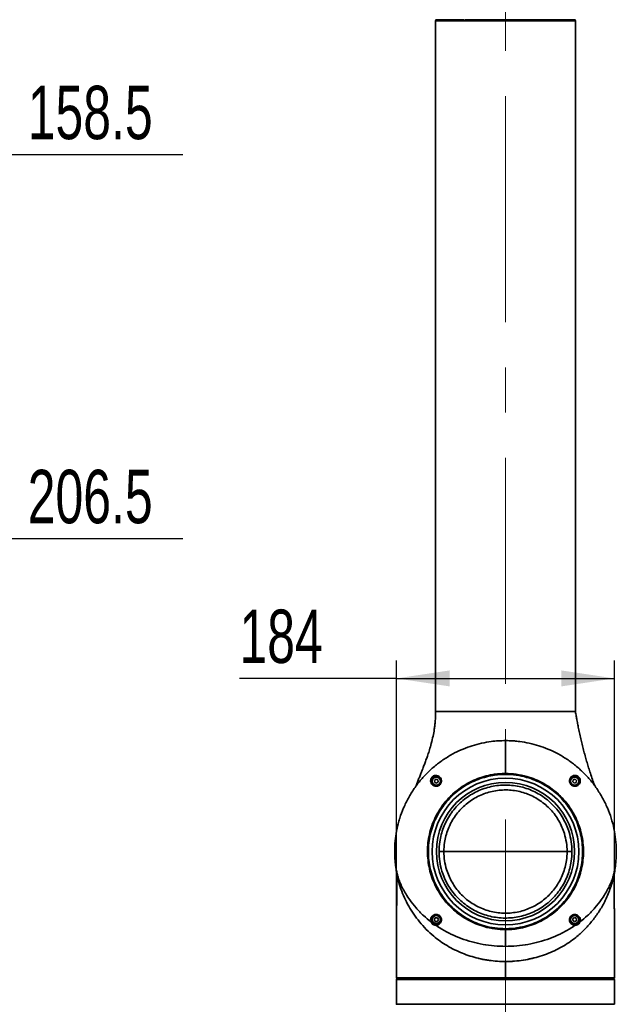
# Model space of a CAD drawing. Header units: millimetres. Extents: x 3 to 614, y 2 to 209.
# Tile 16 of 57: x 80 to 113, y 104 to 159. Entities that reach past the tile are written whole.
import ezdxf

# ---------------------------------------------------------------- set-up
doc = ezdxf.new("R2010")
doc.units = ezdxf.units.MM
doc.linetypes.add('CENTERX2', pattern=[20.32, 12.7, -2.54, 2.54, -2.54])
doc.layers.add('尺寸线', color=5, linetype='Continuous')
doc.styles.add('SLDTEXTSTYLE1', font='TXT', dxfattribs={"width": 0.7})
doc.dimstyles.new('SLDDIMSTYLE1', dxfattribs={"dimtxt": 3, "dimasz": 3, "dimexe": 0, "dimexo": 0.0625, "dimgap": 0.75, "dimtad": 2, "dimdec": 3, "dimlfac": 15, "dimrnd": 1e-09, "dimzin": 12, "dimdsep": 46, "dimtxsty": 'SLDTEXTSTYLE1', "dimsah": 1, "dimcen": 0.09, "dimadec": 0, "dimazin": 3, "dimtfac": 1, "dimtdec": 3, "dimtofl": 0, "dimtmove": 0, "dimatfit": 3, "dimfxl": 1, "dimfrac": 2, "dimtolj": 1, "dimtzin": 12, "dimarcsym": 0})

# ---------------------------------------------------------------- blocks, each defined once
blk = doc.blocks.new('_D_5')
at = {"layer": '尺寸线', "transparency": 16777216}
for p, q in [((58.981, 120.848), (58.981, 131.281)), ((58.981, 130.281), (72.748, 130.281)), ((72.748, 130.281), (88.832, 130.281))]:
    blk.add_line(p, q, dxfattribs=at)
for points in [[(58.981, 130.281), (61.981, 129.831), (61.981, 130.731)], [(72.748, 130.281), (69.748, 130.731), (69.748, 129.831)]]:
    blk.add_solid(points, dxfattribs=at)
at = {"layer": '尺寸线', "transparency": 16777216, "insert": (80.103, 134.148), "char_height": 3, "attachment_point": 1, "style": 'SLDTEXTSTYLE1'}
blk.add_mtext('206.5', dxfattribs=at)
blk = doc.blocks.new('_D_7')
at = {"layer": '尺寸线', "transparency": 16777216}
for p, q in [((62.181, 156.702), (62.181, 150.859)), ((62.181, 151.859), (72.748, 151.859)), ((72.748, 151.859), (88.832, 151.859))]:
    blk.add_line(p, q, dxfattribs=at)
for points in [[(62.181, 151.859), (65.181, 151.409), (65.181, 152.309)], [(72.748, 151.859), (69.748, 152.309), (69.748, 151.409)]]:
    blk.add_solid(points, dxfattribs=at)
at = {"layer": '尺寸线', "transparency": 16777216, "insert": (80.103, 155.726), "char_height": 3, "attachment_point": 1, "style": 'SLDTEXTSTYLE1'}
blk.add_mtext('158.5', dxfattribs=at)
blk = doc.blocks.new('_D_11')
at = {"layer": '尺寸线', "transparency": 16777216}
for p, q in [((100.836, 106.512), (100.836, 123.429)), ((113.103, 106.512), (113.103, 123.429)), ((100.836, 122.429), (92.009, 122.429)), ((100.836, 122.429), (113.103, 122.429))]:
    blk.add_line(p, q, dxfattribs=at)
for points in [[(100.836, 122.429), (103.836, 121.979), (103.836, 122.879)], [(113.103, 122.429), (110.103, 122.879), (110.103, 121.979)]]:
    blk.add_solid(points, dxfattribs=at)
at = {"layer": '尺寸线', "transparency": 16777216, "insert": (92.009, 126.296), "char_height": 3, "attachment_point": 1, "style": 'SLDTEXTSTYLE1'}
blk.add_mtext('184', dxfattribs=at)

msp = doc.modelspace()

# ---------------------------------------------------------------- linework, layer by layer
at = {"color": 7, "linetype": 'Continuous', "lineweight": 35}
for p, q in [((103.036446, 159.372057), (103.036446, 120.572057)), ((106.969779, 159.372057), (103.036446, 159.372057)), ((104.652805, 159.438724), (103.056446, 159.438724)), ((110.883112, 159.438724), (104.67477, 159.438724)), ((110.903112, 159.372057), (106.969779, 159.372057)), ((110.903112, 120.572057), (110.903112, 159.372057)), ((103.036446, 120.572057), (106.969779, 120.572057)), ((106.969779, 120.572057), (110.903112, 120.572057)), ((103.064311, 116.769886), (102.974216, 116.698954)), ((103.170787, 116.727327), (103.064311, 116.769886)), ((103.187168, 116.613836), (103.170787, 116.727327)), ((106.969779, 117.085878), (106.969779, 117.036538)), ((110.774255, 116.733786), (110.749538, 116.621815)), ((110.883584, 116.768366), (110.774255, 116.733786)), ((110.968195, 116.690975), (110.883584, 116.768366)), ((102.974216, 116.698954), (102.990597, 116.585463)), ((102.990597, 116.585463), (103.097073, 116.542905)), ((103.097073, 116.542905), (103.187168, 116.613836)), ((110.749538, 116.621815), (110.834149, 116.544424)), ((110.834149, 116.544424), (110.943477, 116.579004)), ((110.943477, 116.579004), (110.968195, 116.690975)), ((103.507862, 112.700641), (103.232879, 112.700641)), ((110.706679, 112.700641), (110.431697, 112.700641)), ((110.863765, 108.992782), (110.762102, 108.939744)), ((110.960529, 108.931259), (110.863765, 108.992782)), ((103.023359, 108.977525), (102.966025, 108.87822)), ((102.966025, 108.87822), (103.023359, 108.778916)), ((103.138025, 108.977525), (103.023359, 108.977525)), ((103.023359, 108.778916), (103.138025, 108.778916)), ((103.195359, 108.87822), (103.138025, 108.977525)), ((103.138025, 108.778916), (103.195359, 108.87822)), ((110.762102, 108.939744), (110.757204, 108.825182)), ((110.757204, 108.825182), (110.853968, 108.763658)), ((110.853968, 108.763658), (110.955631, 108.816697)), ((110.955631, 108.816697), (110.960529, 108.931259)), ((106.969779, 108.364496), (106.969779, 108.315156)), ((100.836446, 105.512057), (100.836446, 104.132057)), ((113.103112, 105.512057), (100.836446, 105.512057)), ((100.849779, 105.525391), (113.089779, 105.525391)), ((100.916446, 105.532057), (100.916446, 105.525391)), ((100.916446, 105.532057), (100.967355, 105.532057)), ((100.965287, 105.525391), (100.965287, 105.532057)), ((100.965287, 105.532057), (113.023112, 105.532057)), ((100.967355, 105.532057), (100.967355, 105.525391)), ((101.036446, 105.572057), (101.036446, 105.532057)), ((112.903112, 105.532057), (112.903112, 105.572057)), ((113.023112, 105.525391), (113.023112, 105.532057)), ((113.098093, 105.605413), (113.098262, 105.605413)), ((113.103112, 104.132057), (113.103112, 105.512057)), ((100.836446, 104.132057), (113.103112, 104.132057))]:
    msp.add_line(p, q, dxfattribs=at)
at = {"color": 7, "linetype": 'Continuous', "lineweight": 35, "flags": 128}
msp.add_lwpolyline([(106.969779, 105.602146), (106.969779, 105.596126), (106.969779, 105.590419), (106.969779, 105.585218), (106.969779, 105.5807), (106.969779, 105.577017), (106.969779, 105.574293), (106.969779, 105.572621), (106.969779, 105.572057)], dxfattribs=at)
at = {"color": 7, "linetype": 'Continuous', "lineweight": 35}
for centre, radius in [((106.969779, 112.700641), 4.124197), ((103.080692, 116.656395), 0.233333), ((103.080692, 116.656395), 0.226667), ((110.858866, 116.656395), 0.233333), ((110.858866, 116.656395), 0.226667), ((106.969779, 112.700641), 3.888699), ((103.080692, 108.87822), 0.233333), ((103.080692, 108.87822), 0.226667), ((110.858866, 108.87822), 0.233333), ((110.858866, 108.87822), 0.226667)]:
    msp.add_circle(centre, radius, dxfattribs=at)
for centre, radius, start, end in [((103.056446, 159.458724), 0.02, 180, 270), ((103.103112, 159.372057), 0.066667, 90, 180), ((110.836446, 159.372057), 0.066667, 0, 90), ((110.883112, 159.458724), 0.02, 270, 0), ((100.849779, 105.512057), 0.013333, 90, 180), ((100.870026, 105.605391), 0.033333, 180.799768, 270.0363977), ((113.06953, 105.605391), 0.033333, 269.9558735, 1.5383775), ((113.089779, 105.512057), 0.013333, 0, 90), ((100.849779, 104.132057), 0.013333, 180, 270), ((113.089779, 104.132057), 0.013333, 270, 360)]:
    msp.add_arc(centre, radius, start, end, dxfattribs=at)
for points, knots in [([(103.036446, 120.572057), (103.035928, 120.448923), (103.035002, 120.228815), (103.01287, 119.935577), (102.984685, 119.691229), (102.942643, 119.413514), (102.874782, 119.070588), (102.780031, 118.696139), (102.678772, 118.357142), (102.585514, 118.076084), (102.497046, 117.827354), (102.408855, 117.591314), (102.325722, 117.376589), (102.244512, 117.170377), (102.165816, 116.97156), (102.083397, 116.761541), (102.009239, 116.566756), (101.958026, 116.430991), (101.934697, 116.370868), (101.929328, 116.357029)], [0, 0, 0, 0, 0.078088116, 0.139586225, 0.186876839, 0.235583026, 0.321078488, 0.415230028, 0.492863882, 0.559161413, 0.616483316, 0.673741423, 0.734400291, 0.779525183, 0.830626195, 0.887445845, 0.942925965, 0.98686287, 1, 1, 1, 1]), ([(112.006709, 116.361615), (112.005627, 116.364287), (111.986763, 116.410883), (111.927195, 116.566967), (111.83017, 116.833872), (111.72004, 117.162134), (111.618981, 117.483473), (111.530974, 117.779626), (111.445921, 118.079476), (111.360458, 118.400707), (111.279698, 118.72325), (111.203119, 119.046126), (111.131404, 119.367684), (111.076583, 119.629934), (111.037836, 119.824408), (111.011737, 119.959177), (110.982115, 120.116967), (110.944866, 120.322762), (110.918238, 120.481751), (110.903112, 120.572057)], [0, 0, 0, 0, 0.002907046, 0.050702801, 0.145151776, 0.236974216, 0.310538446, 0.384561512, 0.45847322, 0.530240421, 0.601426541, 0.670546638, 0.742524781, 0.811700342, 0.841013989, 0.868179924, 0.898539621, 0.942370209, 1, 1, 1, 1]), ([(106.969779, 118.933737), (106.835358, 118.9312), (106.566515, 118.926126), (106.117521, 118.881018), (105.626209, 118.794867), (105.100293, 118.653703), (104.592136, 118.470095), (104.079888, 118.233662), (103.572644, 117.937741), (103.078707, 117.58087), (102.626981, 117.18404), (102.209002, 116.739757), (101.83255, 116.248242), (101.502074, 115.712609), (101.229172, 115.153097), (101.082102, 114.75645), (101.003747, 114.504966), (100.932909, 114.265572), (100.835684, 113.852009), (100.758181, 113.294759), (100.727372, 112.735872), (100.749256, 112.36363), (100.760189, 112.17765)], [0, 0, 0, 0, 0.036132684, 0.072265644, 0.121363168, 0.170697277, 0.220050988, 0.269175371, 0.326509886, 0.384136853, 0.441805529, 0.499197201, 0.561732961, 0.624545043, 0.687389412, 0.749969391, 0.753618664, 0.76821646, 0.826651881, 0.884404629, 0.942246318, 1, 1, 1, 1]), ([(106.969779, 118.933737), (106.969779, 118.933717), (106.969779, 118.93368), (106.969779, 118.933593), (106.969779, 118.933484), (106.969779, 118.933347), (106.969779, 118.93318), (106.969779, 118.93297), (106.969779, 118.932706), (106.969779, 118.932368), (106.969779, 118.93197), (106.969779, 118.93145), (106.969779, 118.930753), (106.969779, 118.929729), (106.969779, 118.928466), (106.969779, 118.927043), (106.969779, 118.925047), (106.969779, 118.922084), (106.969779, 118.917772), (106.969779, 118.907618), (106.969779, 118.882423), (106.969779, 118.824517), (106.969779, 118.753774), (106.969779, 118.679714), (106.969779, 118.572408), (106.969779, 118.428653), (106.969779, 118.249218), (106.969779, 118.037321), (106.969779, 117.773367), (106.969779, 117.451743), (106.969779, 117.213721), (106.969779, 117.085878)], [0, 0, 0, 0, 0.074270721, 0.140791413, 0.200061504, 0.252580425, 0.298847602, 0.339362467, 0.380406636, 0.414971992, 0.443876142, 0.467936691, 0.496632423, 0.519068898, 0.537972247, 0.555606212, 0.572484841, 0.588708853, 0.604379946, 0.619601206, 0.665686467, 0.711775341, 0.739337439, 0.7684169, 0.798777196, 0.830615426, 0.857456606, 0.886655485, 0.919308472, 0.956660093, 1, 1, 1, 1]), ([(113.179369, 112.177651), (113.190702, 112.378609), (113.213407, 112.781249), (113.172844, 113.38598), (113.078338, 113.985605), (112.924274, 114.576047), (112.710415, 115.153073), (112.437476, 115.712617), (112.10701, 116.248242), (111.730555, 116.739759), (111.312577, 117.18404), (110.86085, 117.580871), (110.366914, 117.93774), (109.859669, 118.233666), (109.347423, 118.470084), (108.839259, 118.653747), (108.313367, 118.794704), (107.947991, 118.859282), (107.737478, 118.886341), (107.611805, 118.901523), (107.350384, 118.926469), (107.111724, 118.931026), (106.969779, 118.933737)], [0, 0, 0, 0, 0.062393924, 0.125013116, 0.187626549, 0.250012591, 0.312593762, 0.37543933, 0.438252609, 0.500789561, 0.558182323, 0.615852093, 0.673480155, 0.730815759, 0.779941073, 0.829295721, 0.878630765, 0.927729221, 0.929353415, 0.935850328, 0.961846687, 1, 1, 1, 1]), ([(106.969779, 108.315156), (106.766882, 108.323411), (106.361088, 108.339921), (105.801788, 108.462126), (105.298797, 108.636261), (104.853301, 108.849711), (104.434135, 109.110933), (104.047768, 109.418681), (103.697953, 109.767296), (103.388905, 110.152609), (103.126178, 110.57088), (102.911478, 111.015639), (102.747391, 111.481527), (102.637925, 111.963184), (102.582545, 112.453938), (102.58192, 112.947877), (102.638055, 113.438616), (102.74824, 113.920037), (102.911146, 114.386339), (103.126555, 114.830833), (103.389881, 115.248644), (103.697953, 115.634737), (104.048348, 115.982874), (104.435129, 116.289966), (104.853632, 116.552337), (105.299515, 116.764807), (105.766126, 116.926783), (106.205369, 117.025447), (106.607976, 117.077183), (106.849178, 117.082979), (106.969779, 117.085878)], [0, 0, 0, 0, 0.04417627, 0.08835254, 0.124110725, 0.159982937, 0.195741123, 0.231499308, 0.26737152, 0.303129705, 0.338887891, 0.374760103, 0.410518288, 0.446276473, 0.482148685, 0.517906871, 0.553665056, 0.589537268, 0.625295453, 0.661053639, 0.696925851, 0.732684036, 0.768442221, 0.804314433, 0.840072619, 0.875830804, 0.911703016, 0.947461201, 0.973730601, 1, 1, 1, 1]), ([(106.969779, 117.036538), (106.850535, 117.033672), (106.612046, 117.027941), (106.213969, 116.976787), (105.779668, 116.879233), (105.318307, 116.71908), (104.877441, 116.509), (104.463646, 116.249581), (104.081217, 115.945945), (103.734764, 115.601724), (103.430159, 115.219975), (103.169795, 114.806865), (102.95681, 114.367372), (102.795736, 113.906316), (102.686791, 113.430312), (102.631288, 112.945094), (102.631906, 112.456712), (102.686663, 111.971479), (102.794897, 111.495242), (102.957138, 111.034596), (103.169422, 110.59484), (103.429193, 110.181276), (103.734765, 109.800298), (104.080644, 109.455605), (104.462664, 109.151319), (104.877114, 108.893037), (105.317597, 108.681988), (105.814929, 108.509813), (106.367936, 108.388982), (106.769165, 108.372658), (106.969779, 108.364496)], [0, 0, 0, 0, 0.0262693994, 0.0525387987, 0.088296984, 0.1241691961, 0.1599273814, 0.1956855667, 0.2315577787, 0.267315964, 0.3030741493, 0.3389463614, 0.3747045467, 0.410462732, 0.446334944, 0.4820931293, 0.5178513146, 0.5537235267, 0.589481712, 0.6252398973, 0.6611121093, 0.6968702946, 0.7326284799, 0.768500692, 0.8042588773, 0.8400170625, 0.8758892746, 0.9116474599, 0.95582373, 1, 1, 1, 1]), ([(103.180461, 116.389968), (103.152963, 116.381769), (103.095462, 116.364626), (103.005562, 116.371689), (102.907544, 116.407421), (102.812762, 116.489649), (102.759343, 116.606786), (102.757376, 116.715624), (102.783055, 116.798965), (102.814211, 116.853691), (102.854308, 116.898047), (102.891888, 116.927493), (102.950234, 116.960292), (103.043654, 116.984305), (103.163585, 116.969118), (103.275743, 116.9007), (103.346882, 116.797305), (103.372883, 116.692016), (103.363878, 116.59007), (103.323701, 116.500247), (103.258982, 116.428776), (103.206198, 116.402688), (103.180461, 116.389968)], [0, 0, 0, 0, 0.037658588, 0.078746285, 0.126033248, 0.197635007, 0.290124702, 0.366047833, 0.398990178, 0.432132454, 0.452915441, 0.473710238, 0.492841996, 0.546281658, 0.631475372, 0.721144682, 0.78618288, 0.838086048, 0.881417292, 0.924670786, 0.96327055, 1, 1, 1, 1]), ([(103.18023, 116.409002), (103.202929, 116.420318), (103.2479, 116.442736), (103.284797, 116.482846), (103.317266, 116.529474), (103.343011, 116.586631), (103.351521, 116.676151), (103.329264, 116.768461), (103.267336, 116.858355), (103.169666, 116.916867), (103.065384, 116.929191), (102.983309, 116.907883), (102.931436, 116.878582), (102.898018, 116.852371), (102.864711, 116.815543), (102.846809, 116.785771), (102.830265, 116.750465), (102.811537, 116.690872), (102.812736, 116.596226), (102.858041, 116.494232), (102.940281, 116.422553), (103.026114, 116.391735), (103.105039, 116.386053), (103.155975, 116.401599), (103.18023, 116.409002)], [0, 0, 0, 0, 0.035686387, 0.070699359, 0.073172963, 0.115266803, 0.157758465, 0.209208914, 0.274516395, 0.365698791, 0.452726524, 0.506618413, 0.525502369, 0.545722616, 0.565870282, 0.593336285, 0.598660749, 0.631863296, 0.709337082, 0.803596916, 0.87572226, 0.922762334, 0.963220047, 1, 1, 1, 1]), ([(106.969779, 117.085878), (107.172676, 117.077623), (107.57847, 117.061113), (108.137771, 116.938907), (108.640761, 116.764773), (109.086257, 116.551323), (109.505423, 116.290101), (109.89179, 115.982353), (110.241605, 115.633738), (110.550653, 115.248424), (110.81338, 114.830154), (111.02808, 114.385395), (111.192167, 113.919507), (111.301633, 113.43785), (111.357013, 112.947096), (111.357638, 112.453157), (111.301503, 111.962418), (111.191318, 111.480997), (111.028412, 111.014695), (110.813004, 110.5702), (110.549677, 110.15239), (110.241605, 109.766297), (109.89121, 109.418159), (109.504429, 109.111068), (109.085926, 108.848697), (108.640043, 108.636227), (108.173433, 108.474251), (107.734189, 108.375587), (107.331583, 108.323851), (107.09038, 108.318054), (106.969779, 108.315156)], [0, 0, 0, 0, 0.04417627, 0.08835254, 0.124110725, 0.159982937, 0.195741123, 0.231499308, 0.26737152, 0.303129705, 0.338887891, 0.374760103, 0.410518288, 0.446276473, 0.482148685, 0.517906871, 0.553665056, 0.589537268, 0.625295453, 0.661053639, 0.696925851, 0.732684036, 0.768442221, 0.804314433, 0.840072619, 0.875830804, 0.911703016, 0.947461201, 0.973730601, 1, 1, 1, 1]), ([(106.969779, 108.364496), (107.089023, 108.367361), (107.327512, 108.373093), (107.725589, 108.424247), (108.15989, 108.5218), (108.621251, 108.681954), (109.062117, 108.892034), (109.475912, 109.151453), (109.858341, 109.455089), (110.204794, 109.79931), (110.5094, 110.181059), (110.769763, 110.594169), (110.982748, 111.033662), (111.143822, 111.494718), (111.252767, 111.970722), (111.30827, 112.45594), (111.307652, 112.944322), (111.252896, 113.429554), (111.144661, 113.905792), (110.98242, 114.366438), (110.770136, 114.806193), (110.510365, 115.219758), (110.204794, 115.600736), (109.858915, 115.945429), (109.476895, 116.249714), (109.062445, 116.507997), (108.621961, 116.719046), (108.12463, 116.891221), (107.571622, 117.012052), (107.170393, 117.028376), (106.969779, 117.036538)], [0, 0, 0, 0, 0.0262693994, 0.0525387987, 0.088296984, 0.1241691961, 0.1599273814, 0.1956855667, 0.2315577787, 0.267315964, 0.3030741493, 0.3389463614, 0.3747045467, 0.410462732, 0.446334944, 0.4820931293, 0.5178513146, 0.5537235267, 0.589481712, 0.6252398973, 0.6611121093, 0.6968702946, 0.7326284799, 0.768500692, 0.8042588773, 0.8400170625, 0.8758892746, 0.9116474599, 0.95582373, 1, 1, 1, 1]), ([(110.833211, 116.973416), (110.870368, 116.975803), (110.92341, 116.979211), (111.000125, 116.954248), (111.050861, 116.926334), (111.094268, 116.8893), (111.129726, 116.846557), (111.16305, 116.785436), (111.186186, 116.690198), (111.17072, 116.571087), (111.100046, 116.458326), (110.999354, 116.391521), (110.902453, 116.36638), (110.80858, 116.369837), (110.716841, 116.40446), (110.643103, 116.465459), (110.594276, 116.54132), (110.569971, 116.625715), (110.570557, 116.714963), (110.601012, 116.813874), (110.676293, 116.911816), (110.763273, 116.959767), (110.821574, 116.971145), (110.833211, 116.973416)], [0, 0, 0, 0, 0.069280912, 0.098899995, 0.128642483, 0.149496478, 0.170370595, 0.198942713, 0.247677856, 0.334640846, 0.425626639, 0.489049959, 0.531380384, 0.574439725, 0.617417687, 0.656448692, 0.693224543, 0.73062573, 0.771122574, 0.817425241, 0.886908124, 0.977426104, 1, 1, 1, 1]), ([(110.819777, 116.920181), (110.809582, 116.918286), (110.759203, 116.908919), (110.712043, 116.883288), (110.654513, 116.831025), (110.617471, 116.782781), (110.591299, 116.696222), (110.591341, 116.617786), (110.613285, 116.543359), (110.656804, 116.476205), (110.722231, 116.421946), (110.8033, 116.390874), (110.88579, 116.387261), (110.970723, 116.408757), (111.058478, 116.466951), (111.118932, 116.565135), (111.131516, 116.66873), (111.110877, 116.752254), (111.081258, 116.806414), (111.0496, 116.844558), (111.010795, 116.87767), (110.965979, 116.902381), (110.898446, 116.924668), (110.852258, 116.922034), (110.819777, 116.920181)], [0, 0, 0, 0, 0.023073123, 0.114023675, 0.115262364, 0.185160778, 0.231163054, 0.270996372, 0.307498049, 0.343218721, 0.38109375, 0.422953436, 0.465226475, 0.507190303, 0.570808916, 0.663273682, 0.752130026, 0.801405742, 0.829679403, 0.849963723, 0.870193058, 0.899550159, 0.929358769, 1, 1, 1, 1]), ([(103.232879, 112.700641), (103.240327, 112.881905), (103.253528, 113.203162), (103.349877, 113.655853), (103.479169, 114.056101), (103.65303, 114.439506), (103.869537, 114.80042), (104.124758, 115.135048), (104.415531, 115.439361), (104.739351, 115.708246), (105.090935, 115.939537), (105.46605, 116.130446), (105.860616, 116.276988), (106.26894, 116.378864), (106.686101, 116.434847), (107.106932, 116.442524), (107.52596, 116.4035), (107.938136, 116.318244), (108.337785, 116.186191), (108.720274, 116.010666), (109.080995, 115.793784), (109.414406, 115.536889), (109.71723, 115.244653), (109.985844, 114.920595), (110.215363, 114.567823), (110.404626, 114.191815), (110.565516, 113.754824), (110.682467, 113.25575), (110.698608, 112.885677), (110.706679, 112.700641)], [0, 0, 0, 0, 0.046301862, 0.082061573, 0.117935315, 0.153695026, 0.189454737, 0.22532848, 0.261088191, 0.296847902, 0.332721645, 0.368481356, 0.404241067, 0.44011481, 0.475874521, 0.511634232, 0.547507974, 0.583267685, 0.619027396, 0.654901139, 0.69066085, 0.726420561, 0.762294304, 0.798054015, 0.833813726, 0.869687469, 0.90544718, 0.95272359, 1, 1, 1, 1]), ([(110.431697, 112.700641), (110.431697, 112.700642), (110.431696, 112.871927), (110.405758, 113.214968), (110.30161, 113.677239), (110.151707, 114.082089), (109.976578, 114.430424), (109.763893, 114.757238), (109.51506, 115.05745), (109.234516, 115.328182), (108.92564, 115.566173), (108.591463, 115.767096), (108.237119, 115.929705), (107.866878, 116.05204), (107.485033, 116.131022), (107.09684, 116.167175), (106.706976, 116.160063), (106.320512, 116.1082), (105.942235, 116.01382), (105.576703, 115.878061), (105.229191, 115.7012), (104.903478, 115.486929), (104.603488, 115.23783), (104.334108, 114.955911), (104.097681, 114.645906), (103.897053, 114.311549), (103.736184, 113.956362), (103.615665, 113.585549), (103.529437, 113.166246), (103.507862, 112.868396), (103.507862, 112.700642), (103.507862, 112.700641)], [0, 0, 0, 0, 0.000000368, 0.047276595, 0.094552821, 0.130312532, 0.166186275, 0.201945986, 0.237705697, 0.273579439, 0.30933915, 0.345098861, 0.380972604, 0.416732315, 0.452492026, 0.488365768, 0.524125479, 0.55988519, 0.595758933, 0.631518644, 0.667278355, 0.703152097, 0.738911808, 0.774671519, 0.810545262, 0.846304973, 0.882064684, 0.917938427, 0.953698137, 0.999999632, 1, 1, 1, 1]), ([(110.706679, 112.700641), (110.699231, 112.519377), (110.686031, 112.19812), (110.589681, 111.745429), (110.46039, 111.345182), (110.286529, 110.961777), (110.070022, 110.600863), (109.8148, 110.266234), (109.524027, 109.961921), (109.200208, 109.693036), (108.848623, 109.461745), (108.473509, 109.270836), (108.078942, 109.124294), (107.670618, 109.022418), (107.253457, 108.966435), (106.832626, 108.958758), (106.413598, 108.997782), (106.001423, 109.083038), (105.601773, 109.215091), (105.219284, 109.390616), (104.858564, 109.607498), (104.525152, 109.864393), (104.222328, 110.156629), (103.953714, 110.480687), (103.724195, 110.833459), (103.534933, 111.209468), (103.374042, 111.646459), (103.257092, 112.145532), (103.24095, 112.515605), (103.232879, 112.700641)], [0, 0, 0, 0, 0.046301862, 0.082061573, 0.117935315, 0.153695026, 0.189454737, 0.22532848, 0.261088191, 0.296847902, 0.332721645, 0.368481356, 0.404241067, 0.44011481, 0.475874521, 0.511634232, 0.547507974, 0.583267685, 0.619027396, 0.654901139, 0.69066085, 0.726420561, 0.762294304, 0.798054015, 0.833813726, 0.869687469, 0.90544718, 0.95272359, 1, 1, 1, 1]), ([(103.507862, 112.700641), (103.507862, 112.70064), (103.507862, 112.529355), (103.5338, 112.186314), (103.637948, 111.724043), (103.787851, 111.319194), (103.962981, 110.970858), (104.175665, 110.644044), (104.424498, 110.343832), (104.705042, 110.0731), (105.013919, 109.835109), (105.348095, 109.634186), (105.702439, 109.471578), (106.07268, 109.349242), (106.454525, 109.27026), (106.842719, 109.234107), (107.232582, 109.24122), (107.619046, 109.293083), (107.997323, 109.387462), (108.362856, 109.523221), (108.710367, 109.700082), (109.03608, 109.914353), (109.33607, 110.163452), (109.60545, 110.445372), (109.841877, 110.755376), (110.042505, 111.089733), (110.203374, 111.44492), (110.323893, 111.815734), (110.410121, 112.235036), (110.431696, 112.532887), (110.431697, 112.70064), (110.431697, 112.700641)], [0, 0, 0, 0, 0.000000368, 0.047276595, 0.094552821, 0.130312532, 0.166186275, 0.201945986, 0.237705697, 0.273579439, 0.30933915, 0.345098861, 0.380972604, 0.416732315, 0.452492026, 0.488365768, 0.524125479, 0.55988519, 0.595758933, 0.631518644, 0.667278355, 0.703152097, 0.738911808, 0.774671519, 0.810545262, 0.846304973, 0.882064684, 0.917938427, 0.953698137, 0.999999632, 1, 1, 1, 1]), ([(103.507862, 112.700641), (103.839423, 112.700641), (104.4954, 112.700641), (105.404327, 112.700641), (106.226934, 112.700641), (106.723857, 112.700641), (106.969779, 112.700641)], [0, 0, 0, 0, 0.288335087, 0.570456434, 0.787423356, 1, 1, 1, 1]), ([(106.969779, 112.700641), (107.283661, 112.700641), (107.919538, 112.700641), (108.812579, 112.700641), (109.652917, 112.700641), (110.170661, 112.700641), (110.431697, 112.700641)], [0, 0, 0, 0, 0.271318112, 0.549649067, 0.772943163, 1, 1, 1, 1]), ([(100.760189, 112.177649), (100.766702, 112.110951), (100.779729, 111.977549), (100.817744, 111.721326), (100.874297, 111.453592), (100.949716, 111.193015), (101.058057, 110.909501), (101.200882, 110.610133), (101.375922, 110.302048), (101.612357, 109.938595), (101.93199, 109.529545), (102.336124, 109.109789), (102.63884, 108.865253), (102.781604, 108.749929)], [0, 0, 0, 0, 0.111154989, 0.222318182, 0.297559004, 0.372773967, 0.448001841, 0.523233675, 0.598463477, 0.673711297, 0.786521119, 0.89932171, 1, 1, 1, 1]), ([(100.801441, 111.849555), (100.811643, 111.758347), (100.840553, 111.49988), (100.937695, 111.079824), (101.087188, 110.588582), (101.279835, 110.104438), (101.516642, 109.630645), (101.806817, 109.179204), (102.138974, 108.744195), (102.507361, 108.325442), (102.895824, 107.963554), (103.289877, 107.660633), (103.680792, 107.406898), (104.099136, 107.180617), (104.535682, 106.986472), (104.98249, 106.826328), (105.440038, 106.698273), (105.91261, 106.602461), (106.394188, 106.54142), (106.87814, 106.516527), (107.362557, 106.527676), (107.846879, 106.575389), (108.331164, 106.659694), (108.810051, 106.780687), (109.275445, 106.936311), (109.719807, 107.123187), (110.144905, 107.340961), (110.550891, 107.591728), (110.978102, 107.906899), (111.405585, 108.295692), (111.822499, 108.767675), (112.199984, 109.272763), (112.450082, 109.686953), (112.624931, 110.040832), (112.749167, 110.325203), (112.879278, 110.677687), (112.99011, 111.040621), (113.077481, 111.414822), (113.130928, 111.721529), (113.149687, 111.904025), (113.155316, 111.958783)], [0, 0, 0, 0, 0.016490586, 0.046730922, 0.076973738, 0.107914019, 0.138844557, 0.169837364, 0.200850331, 0.232717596, 0.264570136, 0.289710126, 0.314850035, 0.340715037, 0.366580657, 0.39132617, 0.416071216, 0.441502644, 0.466932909, 0.491879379, 0.517011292, 0.542404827, 0.567799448, 0.593957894, 0.620117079, 0.645529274, 0.670941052, 0.697093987, 0.72324664, 0.758412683, 0.793599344, 0.830154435, 0.866678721, 0.877608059, 0.899472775, 0.921400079, 0.944210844, 0.967019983, 0.990104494, 1, 1, 1, 1]), ([(111.157954, 108.749928), (111.300679, 108.86522), (111.603396, 109.109753), (112.00754, 109.529507), (112.327181, 109.938571), (112.563609, 110.302002), (112.738648, 110.610076), (112.881475, 110.909439), (112.989827, 111.192969), (113.065251, 111.453549), (113.121809, 111.721295), (113.159828, 111.977532), (113.172855, 112.110941), (113.179369, 112.17765)], [0, 0, 0, 0, 0.100650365, 0.213478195, 0.326289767, 0.401518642, 0.476749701, 0.551990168, 0.627202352, 0.702434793, 0.77767079, 0.888827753, 1, 1, 1, 1]), ([(100.853361, 111.495447), (100.853432, 111.482513), (100.853925, 111.392427), (100.854246, 111.211652), (100.854419, 110.883638), (100.853555, 110.48188), (100.85211, 110.085955), (100.850756, 109.771047), (100.849675, 109.53426), (100.848653, 109.316787), (100.847711, 109.118125), (100.846751, 108.91507), (100.84577, 108.704683), (100.844694, 108.467956), (100.843552, 108.206525), (100.842289, 107.899403), (100.840947, 107.542199), (100.839586, 107.129798), (100.838309, 106.656288), (100.837242, 106.141404), (100.836889, 105.783605), (100.836713, 105.605419)], [0, 0, 0, 0, 0.006593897, 0.045927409, 0.092100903, 0.173707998, 0.25056614, 0.293753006, 0.334091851, 0.371162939, 0.404512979, 0.435271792, 0.474583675, 0.511667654, 0.555841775, 0.607735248, 0.66808963, 0.737769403, 0.817773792, 0.9092498, 1, 1, 1, 1]), ([(113.102843, 105.605419), (113.102657, 105.792116), (113.102286, 106.165196), (113.101149, 106.700198), (113.099796, 107.18851), (113.098368, 107.610735), (113.096975, 107.973511), (113.095681, 108.282532), (113.094529, 108.542641), (113.093466, 108.774205), (113.092487, 108.982917), (113.091497, 109.191997), (113.090481, 109.406511), (113.089378, 109.643531), (113.088232, 109.900687), (113.087112, 110.175532), (113.086119, 110.465311), (113.085384, 110.766492), (113.085162, 111.067221), (113.085389, 111.309019), (113.086013, 111.447471), (113.086201, 111.489364)], [0, 0, 0, 0, 0.095182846, 0.190205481, 0.272758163, 0.344138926, 0.405470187, 0.457714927, 0.501691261, 0.538085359, 0.575777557, 0.608103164, 0.644683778, 0.685143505, 0.728943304, 0.775789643, 0.825269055, 0.876687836, 0.929355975, 0.978624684, 1, 1, 1, 1]), ([(102.781603, 108.749937), (102.776682, 108.76496), (102.758834, 108.819448), (102.759928, 108.910687), (102.799911, 109.023519), (102.883399, 109.114502), (102.987858, 109.160666), (103.081374, 109.170846), (103.169988, 109.155791), (103.255205, 109.110416), (103.320496, 109.04144), (103.36034, 108.958671), (103.373893, 108.868625), (103.360138, 108.77638), (103.317038, 108.687713), (103.242002, 108.610834), (103.163863, 108.574056), (103.094851, 108.559901), (103.062976, 108.559876), (103.044136, 108.559862)], [0, 0, 0, 0, 0.029675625, 0.107633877, 0.1901408, 0.290949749, 0.360283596, 0.405457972, 0.458045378, 0.510511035, 0.560117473, 0.608539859, 0.658517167, 0.71268536, 0.77406446, 0.846243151, 0.932625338, 0.960177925, 1, 1, 1, 1]), ([(103.064156, 108.612067), (103.080691, 108.61193), (103.108683, 108.611699), (103.173713, 108.624437), (103.241472, 108.657783), (103.304837, 108.726619), (103.339745, 108.799041), (103.351291, 108.880034), (103.338808, 108.959395), (103.303193, 109.032576), (103.245219, 109.09379), (103.169838, 109.13431), (103.091802, 109.148094), (103.009635, 109.13972), (102.918137, 109.099609), (102.846112, 109.020386), (102.812281, 108.9221), (102.811837, 108.842438), (102.828025, 108.794048), (102.832453, 108.78081)], [0, 0, 0, 0, 0.040435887, 0.06845058, 0.168350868, 0.228801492, 0.290078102, 0.343693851, 0.392829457, 0.440233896, 0.488721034, 0.540072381, 0.591771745, 0.636461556, 0.705637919, 0.807379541, 0.891231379, 0.970243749, 1, 1, 1, 1]), ([(110.895423, 108.559862), (110.889608, 108.559663), (110.844087, 108.558107), (110.75653, 108.576448), (110.65531, 108.64395), (110.5891, 108.745166), (110.564141, 108.85384), (110.577847, 108.96085), (110.626585, 109.052897), (110.696595, 109.118688), (110.777989, 109.157611), (110.836074, 109.166646), (110.895857, 109.16757), (110.962022, 109.15757), (111.050871, 109.11398), (111.127982, 109.037948), (111.178098, 108.929108), (111.183613, 108.827031), (111.162388, 108.763256), (111.157955, 108.749936)], [0, 0, 0, 0, 0.012220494, 0.095654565, 0.19363168, 0.269054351, 0.331720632, 0.394306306, 0.448661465, 0.498185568, 0.546656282, 0.594451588, 0.596882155, 0.651458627, 0.713471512, 0.786540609, 0.873972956, 0.973677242, 1, 1, 1, 1]), ([(111.107104, 108.780809), (111.111092, 108.792545), (111.130362, 108.849265), (111.126055, 108.938154), (111.083382, 109.033029), (111.016557, 109.099258), (110.937953, 109.137513), (110.856432, 109.148865), (110.77715, 109.135953), (110.705166, 109.101154), (110.643065, 109.042719), (110.599524, 108.961234), (110.586845, 108.86689), (110.608184, 108.771583), (110.665801, 108.683366), (110.753943, 108.625428), (110.830264, 108.610117), (110.870299, 108.611847), (110.875403, 108.612067)], [0, 0, 0, 0, 0.0263797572, 0.1274874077, 0.2162600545, 0.2899183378, 0.3518623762, 0.4082763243, 0.4552754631, 0.5027344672, 0.5511396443, 0.6043308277, 0.6658821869, 0.7280317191, 0.8036008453, 0.9027893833, 0.9876059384, 1, 1, 1, 1]), ([(103.044126, 108.559862), (103.044125, 108.559862), (103.015308, 108.561366), (102.965772, 108.57063), (102.898113, 108.603953), (102.847365, 108.644908), (102.807022, 108.694758), (102.78891, 108.730949), (102.781607, 108.749925), (102.781607, 108.749926)], [0, 0, 0, 0, 0.000010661, 0.297922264, 0.492660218, 0.653880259, 0.815380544, 0.999989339, 1, 1, 1, 1]), ([(102.832453, 108.78081), (102.840141, 108.763998), (102.854469, 108.732664), (102.891056, 108.688139), (102.936038, 108.65178), (102.996095, 108.621401), (103.038406, 108.615598), (103.064155, 108.612067)], [0, 0, 0, 0, 0.184259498, 0.343412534, 0.502434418, 0.697206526, 1, 1, 1, 1]), ([(103.04413, 108.559859), (103.145894, 108.492726), (103.421236, 108.311083), (103.900173, 108.055251), (104.481635, 107.808182), (105.085448, 107.615155), (105.704922, 107.477613), (106.334794, 107.391292), (106.758107, 107.380605), (106.969779, 107.375261)], [0, 0, 0, 0, 0.089003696, 0.240816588, 0.392646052, 0.544489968, 0.69632799, 0.848153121, 1, 1, 1, 1]), ([(106.969779, 107.375261), (107.18144, 107.380604), (107.604724, 107.391288), (108.234603, 107.477611), (108.854088, 107.615144), (109.457913, 107.808184), (110.039367, 108.055241), (110.518307, 108.311074), (110.793661, 108.492724), (110.895429, 108.559859)], [0, 0, 0, 0, 0.15183851, 0.303650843, 0.455515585, 0.60735198, 0.759173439, 0.910992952, 1, 1, 1, 1]), ([(110.875404, 108.612067), (110.90157, 108.615673), (110.94308, 108.621395), (111.001129, 108.650645), (111.043567, 108.683561), (111.079339, 108.724928), (111.098051, 108.758507), (111.105856, 108.777733), (111.107104, 108.780809)], [0, 0, 0, 0, 0.307222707, 0.487397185, 0.636742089, 0.786539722, 0.965844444, 1, 1, 1, 1]), ([(111.157951, 108.749926), (111.157951, 108.749925), (111.150886, 108.731567), (111.132365, 108.694214), (111.090624, 108.642989), (111.03584, 108.600204), (110.969263, 108.569563), (110.921285, 108.561212), (110.895434, 108.559862), (110.895433, 108.559862)], [0, 0, 0, 0, 0.000010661, 0.178606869, 0.357946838, 0.519532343, 0.732740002, 0.999989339, 1, 1, 1, 1]), ([(106.969779, 108.315156), (106.969779, 108.190166), (106.969779, 107.957114), (106.969779, 107.639278), (106.969779, 107.459307), (106.969779, 107.375261)], [0, 0, 0, 0, 0.381378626, 0.711105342, 1, 1, 1, 1]), ([(108.577762, 106.728477), (108.502183, 106.708183), (108.266666, 106.644947), (107.859247, 106.577052), (107.367928, 106.526162), (106.879552, 106.515316), (106.400684, 106.539035), (105.928703, 106.601988), (105.612677, 106.657192), (105.457589, 106.700455), (105.453211, 106.701676)], [0, 0, 0, 0, 0.0749304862, 0.233494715, 0.3920510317, 0.5432973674, 0.6956783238, 0.8456576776, 0.9956437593, 1, 1, 1, 1]), ([(106.969779, 105.602146), (106.969779, 105.72822), (106.969779, 105.961256), (106.969779, 106.260018), (106.969779, 106.441471), (106.969779, 106.516392), (106.969779, 106.524655)], [0, 0, 0, 0, 0.399683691, 0.738777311, 0.971188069, 1, 1, 1, 1]), ([(100.839635, 105.605415), (100.838709, 105.605416), (100.832116, 105.605424), (100.861302, 105.605396), (100.931191, 105.605329), (101.049144, 105.605224), (101.20741, 105.605092), (101.406335, 105.604937), (101.647591, 105.604765), (101.927429, 105.604566), (102.240322, 105.604315), (102.586011, 105.604044), (102.966594, 105.603722), (103.376534, 105.603343), (103.809068, 105.602977), (104.264802, 105.60265), (104.745204, 105.602393), (105.216097, 105.602231), (105.666301, 105.602158), (106.094153, 105.602137), (106.529377, 105.602142), (106.822978, 105.602145), (106.969779, 105.602146)], [0, 0, 0, 0, 0.008714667, 0.061985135, 0.116805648, 0.171626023, 0.224845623, 0.278065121, 0.332839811, 0.387615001, 0.440716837, 0.493818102, 0.548451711, 0.603084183, 0.656352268, 0.709619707, 0.764490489, 0.819361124, 0.86405971, 0.908758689, 0.954379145, 1, 1, 1, 1]), ([(106.969779, 105.572057), (106.777217, 105.572057), (106.391664, 105.572057), (105.818705, 105.572057), (105.219091, 105.572057), (104.601967, 105.572057), (103.979879, 105.572057), (103.396833, 105.572057), (102.861559, 105.572057), (102.378578, 105.572057), (101.952739, 105.572057), (101.591756, 105.572057), (101.298754, 105.572057), (101.075838, 105.572057), (100.935181, 105.572057), (100.869069, 105.572057), (100.877164, 105.572057), (100.879322, 105.572057)], [0, 0, 0, 0, 0.060245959, 0.120625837, 0.180866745, 0.252956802, 0.325287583, 0.397382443, 0.469215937, 0.541277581, 0.613112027, 0.685116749, 0.757351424, 0.829354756, 0.901423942, 0.973724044, 1, 1, 1, 1]), ([(106.969779, 105.602146), (107.04858, 105.602146), (107.285075, 105.602145), (107.679459, 105.602137), (108.148844, 105.602145), (108.611611, 105.602208), (109.067904, 105.602341), (109.514875, 105.602557), (109.954591, 105.602843), (110.379606, 105.603183), (110.790276, 105.603555), (111.178082, 105.603896), (111.538227, 105.604187), (111.864626, 105.604449), (112.158754, 105.604672), (112.418451, 105.604854), (112.638983, 105.605017), (112.816871, 105.605161), (112.954479, 105.60528), (113.048379, 105.605367), (113.098402, 105.605416), (113.09818, 105.605414), (113.098093, 105.605413)], [0, 0, 0, 0, 0.024492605, 0.073506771, 0.122814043, 0.171983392, 0.221152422, 0.271579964, 0.322007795, 0.374246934, 0.426486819, 0.480199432, 0.533911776, 0.586929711, 0.639947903, 0.694494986, 0.749041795, 0.80221663, 0.855391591, 0.910114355, 0.964837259, 1, 1, 1, 1]), ([(113.059636, 105.572057), (113.061789, 105.572057), (113.068183, 105.572057), (112.993395, 105.572057), (112.843282, 105.572057), (112.615385, 105.572057), (112.315298, 105.572057), (111.948422, 105.572057), (111.521403, 105.572057), (111.038826, 105.572057), (110.509323, 105.572057), (109.947732, 105.572057), (109.362353, 105.572057), (108.763016, 105.572057), (108.197205, 105.572057), (107.676101, 105.572057), (107.283847, 105.572057), (107.048157, 105.572057), (106.969779, 105.572057)], [0, 0, 0, 0, 0.036429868, 0.108189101, 0.180176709, 0.251934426, 0.323472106, 0.395237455, 0.466776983, 0.537248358, 0.607934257, 0.678398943, 0.744642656, 0.811072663, 0.87731646, 0.92642419, 0.975532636, 1, 1, 1, 1])]:
    msp.add_open_spline(points, degree=3, knots=knots, dxfattribs=at)
for points in [[(102.832454, 108.780808), (102.832753, 108.779228), (102.833352, 108.776068), (102.83056, 108.770348), (102.8253, 108.764549), (102.8178, 108.759106), (102.808803, 108.754533), (102.79916, 108.751284), (102.789596, 108.749503), (102.784268, 108.749791), (102.781603, 108.749935)], [(103.044135, 108.559861), (103.043263, 108.562529), (103.041519, 108.567864), (103.040836, 108.577086), (103.041673, 108.586336), (103.044091, 108.595036), (103.047874, 108.602504), (103.052737, 108.608121), (103.058324, 108.611686), (103.062212, 108.61194), (103.064155, 108.612067)], [(110.875407, 108.612067), (110.877351, 108.61194), (110.881238, 108.611686), (110.886825, 108.608121), (110.891689, 108.602505), (110.895471, 108.595036), (110.897889, 108.586336), (110.898727, 108.577087), (110.898043, 108.567865), (110.8963, 108.562529), (110.895428, 108.559862)], [(111.157955, 108.749936), (111.155291, 108.749792), (111.149962, 108.749504), (111.140398, 108.751285), (111.130756, 108.754534), (111.121759, 108.759107), (111.114258, 108.76455), (111.108999, 108.770349), (111.106207, 108.776069), (111.106805, 108.779229), (111.107105, 108.780809)]]:
    msp.add_open_spline(points, degree=3, dxfattribs=at)
at = {"layer": '尺寸线', "linetype": 'CENTERX2', "lineweight": 18}
msp.add_line((106.969779, 40.845012), (106.969779, 183.40784), dxfattribs=at)

# ---------------------------------------------------------------- dimensions: what is measured, and where the dimension line sits
at = {"layer": '尺寸线'}
for base, p1, p2, picture, middle in [((72.74776, 151.859249), (62.181106, 157.701503), (72.74776, 171.980564), '_D_7', (84.46788, 151.859249)), ((72.74776, 130.281278), (58.981093, 119.84805), (72.74776, 108.734967), '_D_5', (84.46788, 130.281278)), ((113.103112, 122.428585), (100.836446, 105.512057), (113.103112, 105.512057), '_D_11', (94.627762, 122.428585))]:
    dim = msp.add_linear_dim(base=base, p1=p1, p2=p2, dimstyle='SLDDIMSTYLE1', dxfattribs=at)
    dim.commit()
    dim.dimension.update_dxf_attribs({"geometry": picture, "text_midpoint": middle, "dimtype": 160})

doc.saveas('drawing.dxf')
